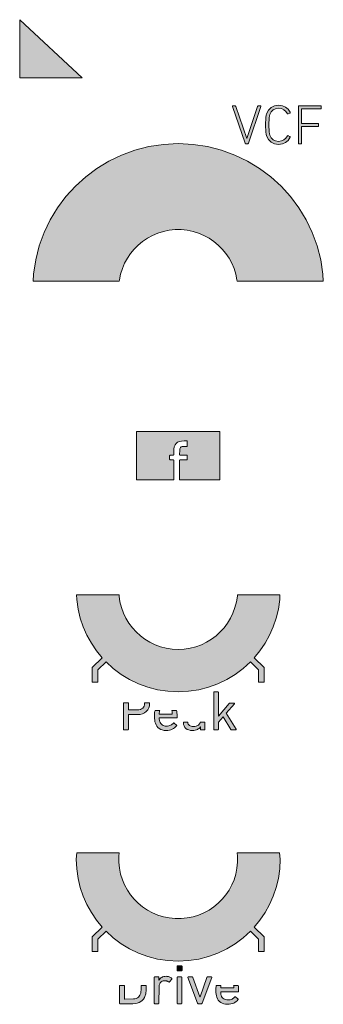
# Model space of a CAD drawing. Header units: millimetres. Extents: x -170 to -150, y -83 to 46.
# Tile 3 of 3: x -170 to -151, y -16 to 46. Entities that reach past the tile are written whole.
import ezdxf

# ---------------------------------------------------------------- set-up
doc = ezdxf.new("R2010")
doc.units = ezdxf.units.MM
doc.header["$MEASUREMENT"] = 0
doc.layers.add('Print', color=7, linetype='Continuous', lineweight=0)

# ---------------------------------------------------------------- blocks, each defined once
blk = doc.blocks.new('Block_0')
at = {"layer": 'Print', "transparency": 33554687}
h = blk.add_hatch(color=1, dxfattribs=at)
h.dxf.hatch_style = 2
h.paths.add_polyline_path([(-169.845, 45.861), (-169.845, 42.185), (-165.908, 42.185)])
h = blk.add_hatch(color=1, dxfattribs=at)
h.dxf.hatch_style = 2
h.paths.add_polyline_path([(-155.622, 38.062), (-155.616, 38.048), (-155.608, 38.037), (-155.597, 38.03), (-155.583, 38.027), (-155.464, 38.027), (-155.449, 38.03), (-155.437, 38.037), (-155.428, 38.048), (-155.421, 38.062), (-154.631, 40.375), (-154.628, 40.397), (-154.632, 40.412), (-154.643, 40.422), (-154.66, 40.425), (-154.787, 40.425), (-154.805, 40.423), (-154.818, 40.418), (-154.828, 40.407), (-154.836, 40.39), (-155.513, 38.362), (-155.52, 38.362), (-156.215, 40.39), (-156.223, 40.407), (-156.233, 40.418), (-156.247, 40.423), (-156.267, 40.425), (-156.391, 40.425), (-156.407, 40.422), (-156.418, 40.412), (-156.421, 40.397), (-156.415, 40.375)])
h = blk.add_hatch(color=1, dxfattribs=at)
h.dxf.hatch_style = 2
h.paths.add_polyline_path([(-154.293, 38.629), (-154.267, 38.528), (-154.151, 38.292), (-153.985, 38.125), (-153.77, 38.025), (-153.509, 37.992), (-153.277, 38.02), (-153.076, 38.105), (-152.911, 38.243), (-152.786, 38.436), (-152.782, 38.449), (-152.782, 38.462), (-152.787, 38.473), (-152.797, 38.482), (-152.913, 38.539), (-152.926, 38.543), (-152.939, 38.542), (-152.95, 38.536), (-152.959, 38.524), (-153.053, 38.385), (-153.173, 38.277), (-153.324, 38.207), (-153.509, 38.182), (-153.708, 38.208), (-153.866, 38.284), (-153.987, 38.408), (-154.073, 38.581), (-154.095, 38.665), (-154.112, 38.788), (-154.126, 39.226), (-154.112, 39.664), (-154.095, 39.787), (-154.073, 39.871), (-153.987, 40.044), (-153.866, 40.168), (-153.708, 40.244), (-153.509, 40.27), (-153.324, 40.245), (-153.173, 40.175), (-153.053, 40.067), (-152.959, 39.928), (-152.95, 39.917), (-152.939, 39.91), (-152.926, 39.909), (-152.913, 39.913), (-152.797, 39.97), (-152.787, 39.979), (-152.782, 39.99), (-152.782, 40.003), (-152.786, 40.016), (-152.911, 40.209), (-153.076, 40.348), (-153.277, 40.432), (-153.509, 40.46), (-153.77, 40.427), (-153.985, 40.327), (-154.151, 40.16), (-154.267, 39.924), (-154.293, 39.824), (-154.313, 39.688), (-154.331, 39.226), (-154.313, 38.765)])
h = blk.add_hatch(color=1, dxfattribs=at)
h.dxf.hatch_style = 2
h.paths.add_polyline_path([(-152.257, 38.037), (-152.246, 38.03), (-152.232, 38.027), (-152.101, 38.027), (-152.087, 38.03), (-152.076, 38.037), (-152.068, 38.048), (-152.066, 38.062), (-152.066, 39.103), (-152.064, 39.112), (-152.061, 39.118), (-152.054, 39.123), (-152.045, 39.124), (-151.026, 39.124), (-151.011, 39.126), (-151, 39.134), (-150.993, 39.145), (-150.99, 39.159), (-150.99, 39.279), (-150.993, 39.293), (-151, 39.305), (-151.011, 39.312), (-151.026, 39.314), (-152.045, 39.314), (-152.054, 39.316), (-152.061, 39.32), (-152.064, 39.326), (-152.066, 39.335), (-152.066, 40.213), (-152.064, 40.223), (-152.061, 40.229), (-152.054, 40.233), (-152.045, 40.235), (-150.86, 40.235), (-150.846, 40.237), (-150.834, 40.244), (-150.827, 40.255), (-150.825, 40.27), (-150.825, 40.39), (-150.827, 40.404), (-150.834, 40.415), (-150.846, 40.422), (-150.86, 40.425), (-152.232, 40.425), (-152.246, 40.422), (-152.257, 40.415), (-152.264, 40.404), (-152.267, 40.39), (-152.267, 38.062), (-152.264, 38.048)])
h = blk.add_hatch(color=1, dxfattribs=at)
h.dxf.hatch_style = 2
h.paths.add_polyline_path([(-166.927, 34.699), (-167.455, 33.992), (-167.915, 33.236), (-168.301, 32.433), (-168.61, 31.59), (-168.836, 30.711), (-168.975, 29.8), (-168.998, 29.349), (-163.561, 29.349), (-163.552, 29.432), (-163.477, 29.798), (-163.368, 30.15), (-163.226, 30.487), (-163.053, 30.806), (-162.85, 31.105), (-162.621, 31.383), (-162.367, 31.637), (-162.089, 31.866), (-161.79, 32.068), (-161.471, 32.241), (-161.135, 32.384), (-160.783, 32.493), (-160.417, 32.568), (-160.038, 32.606), (-159.652, 32.606), (-159.274, 32.568), (-158.908, 32.493), (-158.556, 32.384), (-158.22, 32.241), (-157.901, 32.068), (-157.602, 31.866), (-157.324, 31.637), (-157.07, 31.383), (-156.84, 31.105), (-156.638, 30.806), (-156.465, 30.487), (-156.323, 30.15), (-156.213, 29.798), (-156.139, 29.432), (-156.13, 29.349), (-150.693, 29.349), (-150.716, 29.8), (-150.855, 30.711), (-151.081, 31.59), (-151.39, 32.433), (-151.776, 33.236), (-152.236, 33.992), (-152.764, 34.699), (-153.356, 35.35), (-154.008, 35.943), (-154.715, 36.471), (-155.471, 36.931), (-156.273, 37.317), (-157.117, 37.626), (-157.996, 37.852), (-158.907, 37.991), (-159.845, 38.038), (-160.784, 37.991), (-161.695, 37.852), (-162.574, 37.626), (-163.417, 37.317), (-164.22, 36.931), (-164.976, 36.471), (-165.683, 35.943), (-166.334, 35.35)])
h = blk.add_hatch(color=1, dxfattribs=at)
h.dxf.hatch_style = 2
h.paths.add_polyline_path([(-159.272, 18.106), (-159.274, 18.097), (-159.278, 18.09), (-159.283, 18.083), (-159.289, 18.078), (-159.297, 18.074), (-159.306, 18.072), (-159.315, 18.071), (-159.73, 18.071), (-159.736, 18.07), (-159.741, 18.069), (-159.746, 18.067), (-159.75, 18.064), (-159.753, 18.061), (-159.755, 18.056), (-159.756, 18.051), (-159.757, 18.044), (-159.757, 16.82), (-157.22, 16.82), (-157.22, 19.858), (-162.471, 19.858), (-162.471, 16.82), (-160.131, 16.82), (-160.131, 18.044), (-160.131, 18.051), (-160.132, 18.056), (-160.134, 18.061), (-160.137, 18.064), (-160.141, 18.067), (-160.146, 18.069), (-160.151, 18.07), (-160.157, 18.071), (-160.34, 18.071), (-160.35, 18.072), (-160.358, 18.074), (-160.366, 18.078), (-160.372, 18.083), (-160.378, 18.09), (-160.382, 18.097), (-160.384, 18.106), (-160.385, 18.116), (-160.385, 18.329), (-160.384, 18.339), (-160.382, 18.348), (-160.378, 18.355), (-160.372, 18.362), (-160.366, 18.367), (-160.358, 18.371), (-160.35, 18.373), (-160.34, 18.374), (-160.157, 18.374), (-160.151, 18.374), (-160.146, 18.376), (-160.141, 18.378), (-160.137, 18.381), (-160.134, 18.384), (-160.132, 18.389), (-160.131, 18.395), (-160.131, 18.401), (-160.131, 18.583), (-160.121, 18.757), (-160.092, 18.903), (-160.042, 19.022), (-159.973, 19.115), (-159.882, 19.185), (-159.77, 19.233), (-159.636, 19.261), (-159.48, 19.269), (-159.315, 19.269), (-159.306, 19.269), (-159.297, 19.266), (-159.289, 19.262), (-159.283, 19.257), (-159.278, 19.251), (-159.274, 19.243), (-159.272, 19.234), (-159.271, 19.225), (-159.271, 18.966), (-159.272, 18.957), (-159.274, 18.948), (-159.278, 18.941), (-159.283, 18.934), (-159.289, 18.929), (-159.297, 18.925), (-159.306, 18.923), (-159.315, 18.922), (-159.523, 18.919), (-159.597, 18.909), (-159.654, 18.89), (-159.696, 18.86), (-159.725, 18.818), (-159.744, 18.762), (-159.754, 18.69), (-159.757, 18.401), (-159.756, 18.395), (-159.755, 18.389), (-159.753, 18.384), (-159.75, 18.381), (-159.746, 18.378), (-159.741, 18.376), (-159.736, 18.374), (-159.73, 18.374), (-159.315, 18.374), (-159.306, 18.373), (-159.297, 18.371), (-159.289, 18.367), (-159.283, 18.362), (-159.278, 18.355), (-159.274, 18.348), (-159.272, 18.339), (-159.271, 18.329), (-159.271, 18.116)])
h = blk.add_hatch(color=1, dxfattribs=at)
h.dxf.hatch_style = 2
h.paths.add_polyline_path([(-162.739, 7.476), (-162.955, 7.764), (-163.143, 8.074), (-163.301, 8.401), (-163.427, 8.746), (-163.519, 9.105), (-163.576, 9.478), (-163.58, 9.548), (-166.263, 9.548), (-166.249, 9.251), (-166.165, 8.656), (-166.027, 8.081), (-165.838, 7.527), (-165.602, 6.997), (-165.32, 6.494), (-164.997, 6.019), (-164.633, 5.576), (-165.273, 4.971), (-165.273, 4.035), (-164.92, 4.035), (-164.92, 4.819), (-164.396, 5.315), (-163.939, 4.899), (-163.444, 4.528), (-162.913, 4.206), (-162.351, 3.935), (-161.759, 3.718), (-161.143, 3.559), (-160.503, 3.462), (-159.845, 3.429), (-159.187, 3.462), (-158.548, 3.559), (-157.932, 3.718), (-157.34, 3.935), (-156.778, 4.206), (-156.247, 4.528), (-155.752, 4.899), (-155.295, 5.315), (-154.771, 4.819), (-154.771, 4.035), (-154.418, 4.035), (-154.418, 4.971), (-155.058, 5.576), (-154.694, 6.019), (-154.37, 6.494), (-154.089, 6.997), (-153.853, 7.527), (-153.664, 8.081), (-153.526, 8.656), (-153.442, 9.251), (-153.428, 9.548), (-156.111, 9.548), (-156.115, 9.478), (-156.172, 9.105), (-156.264, 8.746), (-156.39, 8.401), (-156.548, 8.074), (-156.736, 7.764), (-156.952, 7.476), (-157.194, 7.209), (-157.46, 6.967), (-157.749, 6.752), (-158.058, 6.564), (-158.386, 6.406), (-158.73, 6.28), (-159.09, 6.187), (-159.462, 6.13), (-159.845, 6.111), (-160.229, 6.13), (-160.601, 6.187), (-160.961, 6.28), (-161.305, 6.406), (-161.633, 6.564), (-161.942, 6.752), (-162.231, 6.967), (-162.497, 7.209)])
h = blk.add_hatch(color=1, dxfattribs=at)
h.dxf.hatch_style = 2
h.paths.add_polyline_path([(-157.31, 3.399), (-157.312, 3.406), (-157.315, 3.412), (-157.319, 3.417), (-157.324, 3.421), (-157.33, 3.424), (-157.337, 3.426), (-157.345, 3.427), (-157.57, 3.427), (-157.578, 3.426), (-157.585, 3.424), (-157.591, 3.421), (-157.596, 3.417), (-157.6, 3.412), (-157.603, 3.406), (-157.605, 3.399), (-157.606, 3.392), (-157.606, 1.065), (-157.605, 1.057), (-157.603, 1.05), (-157.6, 1.044), (-157.596, 1.039), (-157.591, 1.035), (-157.585, 1.032), (-157.578, 1.03), (-157.57, 1.03), (-157.345, 1.03), (-157.337, 1.03), (-157.33, 1.032), (-157.324, 1.035), (-157.319, 1.039), (-157.315, 1.044), (-157.312, 1.05), (-157.31, 1.057), (-157.309, 1.065), (-157.309, 1.509), (-157.017, 1.851), (-156.532, 1.056), (-156.526, 1.049), (-156.52, 1.043), (-156.513, 1.038), (-156.506, 1.034), (-156.498, 1.032), (-156.49, 1.03), (-156.481, 1.03), (-156.22, 1.03), (-156.212, 1.03), (-156.206, 1.033), (-156.201, 1.037), (-156.197, 1.042), (-156.195, 1.047), (-156.195, 1.053), (-156.196, 1.059), (-156.199, 1.065), (-156.823, 2.08), (-156.304, 2.683), (-156.3, 2.69), (-156.298, 2.696), (-156.297, 2.702), (-156.298, 2.707), (-156.301, 2.712), (-156.305, 2.715), (-156.311, 2.718), (-156.318, 2.718), (-156.588, 2.718), (-156.597, 2.717), (-156.605, 2.715), (-156.612, 2.712), (-156.62, 2.708), (-156.628, 2.702), (-156.635, 2.695), (-157.309, 1.9), (-157.309, 3.392)])
h = blk.add_hatch(color=1, dxfattribs=at)
h.dxf.hatch_style = 2
h.paths.add_polyline_path([(-163.303, 2.743), (-163.303, 1.065), (-163.302, 1.057), (-163.3, 1.05), (-163.297, 1.044), (-163.293, 1.039), (-163.288, 1.035), (-163.282, 1.032), (-163.275, 1.03), (-163.268, 1.03), (-163.024, 1.03), (-163.017, 1.03), (-163.01, 1.032), (-163.004, 1.035), (-162.999, 1.039), (-162.995, 1.044), (-162.992, 1.05), (-162.99, 1.057), (-162.989, 1.065), (-162.989, 1.975), (-162.989, 1.98), (-162.988, 1.984), (-162.986, 1.987), (-162.984, 1.99), (-162.981, 1.993), (-162.977, 1.994), (-162.973, 1.995), (-162.968, 1.996), (-162.414, 1.996), (-162.249, 2.009), (-162.1, 2.046), (-161.97, 2.108), (-161.86, 2.191), (-161.772, 2.294), (-161.707, 2.417), (-161.666, 2.556), (-161.653, 2.711), (-161.655, 2.743), (-161.966, 2.743), (-161.963, 2.711), (-161.971, 2.618), (-161.995, 2.535), (-162.033, 2.463), (-162.086, 2.402), (-162.153, 2.353), (-162.234, 2.318), (-162.327, 2.296), (-162.432, 2.288), (-162.968, 2.288), (-162.973, 2.289), (-162.977, 2.29), (-162.981, 2.291), (-162.984, 2.294), (-162.986, 2.297), (-162.988, 2.3), (-162.989, 2.304), (-162.989, 2.309), (-162.989, 2.743)])
h = blk.add_hatch(color=1, dxfattribs=at)
h.dxf.hatch_style = 2
h.paths.add_polyline_path([(-161.04, 1.772), (-161.039, 1.776), (-161.036, 1.779), (-161.033, 1.781), (-161.03, 1.783), (-161.025, 1.784), (-161.02, 1.784), (-159.952, 1.784), (-159.943, 1.785), (-159.936, 1.787), (-159.929, 1.79), (-159.924, 1.794), (-159.919, 1.799), (-159.916, 1.805), (-159.914, 1.812), (-159.913, 1.819), (-159.917, 1.988), (-159.927, 2.116), (-159.943, 2.217), (-159.95, 2.242), (-160.245, 2.242), (-160.241, 2.232), (-160.23, 2.191), (-160.222, 2.146), (-160.218, 2.096), (-160.217, 2.041), (-160.217, 2.036), (-160.218, 2.032), (-160.22, 2.029), (-160.222, 2.026), (-160.225, 2.023), (-160.228, 2.022), (-160.233, 2.021), (-160.238, 2.02), (-161.02, 2.02), (-161.025, 2.021), (-161.03, 2.022), (-161.033, 2.023), (-161.036, 2.026), (-161.039, 2.029), (-161.04, 2.032), (-161.041, 2.036), (-161.042, 2.041), (-161.04, 2.096), (-161.036, 2.146), (-161.028, 2.191), (-161.017, 2.232), (-161.013, 2.242), (-161.31, 2.242), (-161.315, 2.22), (-161.332, 2.123), (-161.342, 2.01), (-161.345, 1.876), (-161.341, 1.743), (-161.33, 1.631), (-161.312, 1.535), (-161.289, 1.449), (-161.247, 1.345), (-161.192, 1.254), (-161.124, 1.175), (-161.044, 1.11), (-160.952, 1.059), (-160.849, 1.021), (-160.735, 0.998), (-160.612, 0.991), (-160.504, 0.996), (-160.402, 1.012), (-160.308, 1.038), (-160.221, 1.072), (-160.142, 1.114), (-160.07, 1.163), (-160.007, 1.219), (-159.952, 1.28), (-159.948, 1.287), (-159.944, 1.293), (-159.942, 1.3), (-159.942, 1.306), (-159.943, 1.312), (-159.946, 1.318), (-159.95, 1.324), (-160.1, 1.46), (-160.107, 1.464), (-160.113, 1.467), (-160.12, 1.468), (-160.127, 1.468), (-160.133, 1.466), (-160.14, 1.463), (-160.147, 1.459), (-160.153, 1.453), (-160.19, 1.414), (-160.231, 1.379), (-160.278, 1.347), (-160.329, 1.32), (-160.385, 1.297), (-160.447, 1.28), (-160.514, 1.27), (-160.587, 1.266), (-160.662, 1.271), (-160.732, 1.284), (-160.796, 1.307), (-160.853, 1.339), (-160.904, 1.381), (-160.948, 1.431), (-160.984, 1.49), (-161.013, 1.558), (-161.025, 1.601), (-161.034, 1.648), (-161.04, 1.7), (-161.042, 1.763), (-161.041, 1.768)])
h = blk.add_hatch(color=1, dxfattribs=at)
h.dxf.hatch_style = 2
h.paths.add_polyline_path([(-158.448, 1.057), (-158.447, 1.05), (-158.443, 1.044), (-158.439, 1.039), (-158.434, 1.035), (-158.428, 1.032), (-158.421, 1.03), (-158.414, 1.03), (-158.206, 1.03), (-158.198, 1.03), (-158.191, 1.032), (-158.185, 1.035), (-158.18, 1.039), (-158.176, 1.044), (-158.173, 1.05), (-158.171, 1.057), (-158.171, 1.065), (-158.171, 1.514), (-158.462, 1.514), (-158.464, 1.502), (-158.486, 1.436), (-158.521, 1.38), (-158.57, 1.332), (-158.632, 1.295), (-158.705, 1.267), (-158.789, 1.25), (-158.883, 1.245), (-158.963, 1.249), (-159.033, 1.262), (-159.094, 1.283), (-159.144, 1.312), (-159.183, 1.349), (-159.212, 1.395), (-159.23, 1.448), (-159.235, 1.509), (-159.235, 1.514), (-159.52, 1.514), (-159.521, 1.498), (-159.51, 1.378), (-159.477, 1.275), (-159.426, 1.187), (-159.357, 1.116), (-159.274, 1.061), (-159.177, 1.022), (-159.07, 0.998), (-158.953, 0.991), (-158.861, 0.995), (-158.777, 1.008), (-158.702, 1.028), (-158.636, 1.054), (-158.577, 1.087), (-158.527, 1.125), (-158.486, 1.167), (-158.453, 1.213), (-158.449, 1.213), (-158.449, 1.065)])
h = blk.add_hatch(color=1, dxfattribs=at)
h.dxf.hatch_style = 2
h.paths.add_polyline_path([(-166.249, -7.749), (-166.164, -8.344), (-166.026, -8.919), (-165.838, -9.473), (-165.602, -10.003), (-165.32, -10.506), (-164.997, -10.981), (-164.633, -11.424), (-165.273, -12.029), (-165.273, -12.965), (-164.92, -12.965), (-164.92, -12.181), (-164.396, -11.685), (-163.939, -12.101), (-163.444, -12.472), (-162.913, -12.794), (-162.351, -13.065), (-161.759, -13.282), (-161.143, -13.441), (-160.503, -13.538), (-159.845, -13.571), (-159.187, -13.538), (-158.548, -13.441), (-157.932, -13.282), (-157.34, -13.065), (-156.778, -12.794), (-156.247, -12.472), (-155.752, -12.101), (-155.295, -11.685), (-154.771, -12.181), (-154.771, -12.965), (-154.418, -12.965), (-154.418, -12.029), (-155.058, -11.424), (-154.694, -10.981), (-154.37, -10.506), (-154.089, -10.003), (-153.853, -9.473), (-153.664, -8.919), (-153.526, -8.344), (-153.442, -7.749), (-153.413, -7.139), (-153.454, -6.726), (-156.123, -6.726), (-156.1, -6.946), (-156.1, -7.332), (-156.139, -7.71), (-156.213, -8.076), (-156.323, -8.428), (-156.465, -8.764), (-156.638, -9.083), (-156.84, -9.382), (-157.07, -9.66), (-157.324, -9.914), (-157.602, -10.144), (-157.901, -10.346), (-158.22, -10.519), (-158.556, -10.661), (-158.908, -10.771), (-159.274, -10.845), (-159.652, -10.884), (-160.038, -10.884), (-160.417, -10.845), (-160.783, -10.771), (-161.135, -10.661), (-161.471, -10.519), (-161.79, -10.346), (-162.089, -10.144), (-162.367, -9.914), (-162.621, -9.66), (-162.85, -9.382), (-163.053, -9.083), (-163.226, -8.764), (-163.368, -8.428), (-163.477, -8.076), (-163.552, -7.71), (-163.591, -7.332), (-163.591, -6.946), (-163.568, -6.726), (-166.236, -6.726), (-166.278, -7.139)])
h = blk.add_hatch(color=1, dxfattribs=at)
h.dxf.hatch_style = 2
h.paths.add_polyline_path([(-159.608, -14.166), (-159.606, -14.159), (-159.606, -14.152), (-159.606, -13.895), (-159.606, -13.887), (-159.608, -13.88), (-159.611, -13.874), (-159.615, -13.869), (-159.621, -13.865), (-159.627, -13.862), (-159.633, -13.86), (-159.641, -13.859), (-159.881, -13.859), (-159.888, -13.86), (-159.895, -13.862), (-159.901, -13.865), (-159.906, -13.869), (-159.911, -13.874), (-159.914, -13.88), (-159.916, -13.887), (-159.916, -13.895), (-159.916, -14.152), (-159.916, -14.159), (-159.914, -14.166), (-159.911, -14.172), (-159.906, -14.177), (-159.901, -14.181), (-159.895, -14.185), (-159.888, -14.186), (-159.881, -14.187), (-159.641, -14.187), (-159.633, -14.186), (-159.627, -14.185), (-159.621, -14.181), (-159.615, -14.177), (-159.611, -14.172)])
h = blk.add_hatch(color=1, dxfattribs=at)
h.dxf.hatch_style = 2
h.paths.add_polyline_path([(-161.06, -14.596), (-161.062, -14.589), (-161.065, -14.583), (-161.069, -14.578), (-161.074, -14.574), (-161.08, -14.571), (-161.087, -14.569), (-161.095, -14.568), (-161.32, -14.568), (-161.328, -14.569), (-161.335, -14.571), (-161.341, -14.574), (-161.346, -14.578), (-161.35, -14.583), (-161.353, -14.589), (-161.355, -14.596), (-161.356, -14.603), (-161.356, -16.222), (-161.355, -16.229), (-161.353, -16.236), (-161.35, -16.242), (-161.346, -16.247), (-161.341, -16.251), (-161.335, -16.254), (-161.328, -16.256), (-161.32, -16.257), (-161.095, -16.257), (-161.087, -16.256), (-161.08, -16.254), (-161.074, -16.251), (-161.069, -16.247), (-161.065, -16.242), (-161.062, -16.236), (-161.06, -16.229), (-161.059, -16.222), (-161.054, -15.193), (-161.039, -15.097), (-161.012, -15.013), (-160.974, -14.941), (-160.924, -14.883), (-160.861, -14.84), (-160.786, -14.813), (-160.696, -14.804), (-160.66, -14.806), (-160.625, -14.81), (-160.591, -14.817), (-160.558, -14.826), (-160.526, -14.838), (-160.495, -14.852), (-160.465, -14.868), (-160.435, -14.885), (-160.429, -14.89), (-160.422, -14.893), (-160.416, -14.894), (-160.409, -14.894), (-160.403, -14.892), (-160.397, -14.889), (-160.391, -14.884), (-160.386, -14.878), (-160.251, -14.699), (-160.248, -14.693), (-160.247, -14.687), (-160.247, -14.681), (-160.249, -14.675), (-160.252, -14.669), (-160.256, -14.663), (-160.262, -14.656), (-160.296, -14.628), (-160.333, -14.604), (-160.374, -14.582), (-160.417, -14.564), (-160.462, -14.549), (-160.509, -14.538), (-160.558, -14.531), (-160.608, -14.529), (-160.689, -14.534), (-160.763, -14.547), (-160.829, -14.569), (-160.889, -14.598), (-160.941, -14.634), (-160.986, -14.677), (-161.025, -14.724), (-161.056, -14.776), (-161.059, -14.776), (-161.059, -14.603)])
h = blk.add_hatch(color=1, dxfattribs=at)
h.dxf.hatch_style = 2
h.paths.add_polyline_path([(-159.618, -14.583), (-159.623, -14.578), (-159.628, -14.574), (-159.634, -14.571), (-159.641, -14.569), (-159.648, -14.568), (-159.874, -14.568), (-159.881, -14.569), (-159.888, -14.571), (-159.894, -14.574), (-159.899, -14.578), (-159.904, -14.583), (-159.907, -14.589), (-159.908, -14.596), (-159.909, -14.603), (-159.909, -16.222), (-159.908, -16.229), (-159.907, -16.236), (-159.904, -16.242), (-159.899, -16.247), (-159.894, -16.251), (-159.888, -16.254), (-159.881, -16.256), (-159.874, -16.257), (-159.648, -16.257), (-159.641, -16.256), (-159.634, -16.254), (-159.628, -16.251), (-159.623, -16.247), (-159.618, -16.242), (-159.615, -16.236), (-159.613, -16.229), (-159.613, -16.222), (-159.613, -14.603), (-159.613, -14.596), (-159.615, -14.589)])
h = blk.add_hatch(color=1, dxfattribs=at)
h.dxf.hatch_style = 2
h.paths.add_polyline_path([(-157.74, -14.574), (-157.745, -14.571), (-157.753, -14.569), (-157.761, -14.568), (-158.001, -14.568), (-158.009, -14.569), (-158.016, -14.57), (-158.022, -14.573), (-158.028, -14.576), (-158.032, -14.581), (-158.037, -14.587), (-158.04, -14.595), (-158.47, -15.816), (-158.477, -15.816), (-158.914, -14.603), (-158.918, -14.595), (-158.922, -14.587), (-158.927, -14.581), (-158.932, -14.576), (-158.938, -14.573), (-158.944, -14.57), (-158.951, -14.569), (-158.96, -14.568), (-159.203, -14.568), (-159.212, -14.569), (-159.219, -14.571), (-159.225, -14.574), (-159.229, -14.578), (-159.232, -14.583), (-159.234, -14.589), (-159.233, -14.596), (-159.232, -14.603), (-158.622, -16.229), (-158.619, -16.236), (-158.615, -16.242), (-158.611, -16.247), (-158.605, -16.251), (-158.599, -16.254), (-158.592, -16.256), (-158.583, -16.257), (-158.382, -16.257), (-158.373, -16.256), (-158.365, -16.254), (-158.358, -16.251), (-158.352, -16.247), (-158.347, -16.242), (-158.343, -16.236), (-158.339, -16.229), (-157.733, -14.603), (-157.731, -14.596), (-157.731, -14.589), (-157.732, -14.583), (-157.735, -14.578)])
h = blk.add_hatch(color=1, dxfattribs=at)
h.dxf.hatch_style = 2
h.paths.add_polyline_path([(-163.546, -15.101), (-163.546, -16.222), (-163.546, -16.229), (-163.544, -16.236), (-163.541, -16.242), (-163.537, -16.247), (-163.531, -16.251), (-163.525, -16.254), (-163.519, -16.256), (-163.511, -16.257), (-162.704, -16.257), (-162.558, -16.249), (-162.426, -16.225), (-162.307, -16.184), (-162.201, -16.128), (-162.11, -16.056), (-162.032, -15.968), (-161.969, -15.865), (-161.921, -15.746), (-161.906, -15.696), (-161.893, -15.643), (-161.882, -15.583), (-161.866, -15.429), (-161.866, -15.101), (-162.182, -15.101), (-162.182, -15.382), (-162.194, -15.513), (-162.203, -15.561), (-162.213, -15.602), (-162.224, -15.636), (-162.258, -15.717), (-162.301, -15.786), (-162.355, -15.842), (-162.418, -15.888), (-162.491, -15.922), (-162.574, -15.946), (-162.667, -15.96), (-163.211, -15.964), (-163.216, -15.964), (-163.22, -15.963), (-163.224, -15.961), (-163.227, -15.959), (-163.229, -15.956), (-163.231, -15.952), (-163.232, -15.948), (-163.232, -15.943), (-163.232, -15.101)])
h = blk.add_hatch(color=1, dxfattribs=at)
h.dxf.hatch_style = 2
h.paths.add_polyline_path([(-157.163, -15.514), (-157.162, -15.511), (-157.159, -15.508), (-157.156, -15.505), (-157.153, -15.504), (-157.148, -15.503), (-157.143, -15.502), (-156.075, -15.502), (-156.066, -15.502), (-156.059, -15.5), (-156.052, -15.497), (-156.046, -15.493), (-156.042, -15.488), (-156.039, -15.482), (-156.037, -15.475), (-156.036, -15.467), (-156.04, -15.298), (-156.049, -15.17), (-156.061, -15.101), (-156.352, -15.101), (-156.345, -15.141), (-156.341, -15.19), (-156.339, -15.245), (-156.34, -15.25), (-156.341, -15.254), (-156.342, -15.258), (-156.345, -15.261), (-156.348, -15.263), (-156.351, -15.265), (-156.356, -15.266), (-156.361, -15.266), (-157.143, -15.266), (-157.148, -15.266), (-157.153, -15.265), (-157.156, -15.263), (-157.159, -15.261), (-157.162, -15.258), (-157.163, -15.254), (-157.164, -15.25), (-157.165, -15.245), (-157.163, -15.19), (-157.159, -15.141), (-157.152, -15.101), (-157.444, -15.101), (-157.455, -15.163), (-157.464, -15.277), (-157.468, -15.411), (-157.464, -15.544), (-157.453, -15.656), (-157.435, -15.752), (-157.411, -15.837), (-157.37, -15.941), (-157.315, -16.032), (-157.247, -16.111), (-157.167, -16.176), (-157.075, -16.228), (-156.972, -16.265), (-156.858, -16.288), (-156.734, -16.296), (-156.627, -16.29), (-156.525, -16.274), (-156.431, -16.249), (-156.344, -16.215), (-156.264, -16.172), (-156.193, -16.123), (-156.13, -16.068), (-156.075, -16.006), (-156.07, -16), (-156.067, -15.993), (-156.065, -15.987), (-156.065, -15.981), (-156.066, -15.974), (-156.069, -15.968), (-156.073, -15.963), (-156.223, -15.827), (-156.23, -15.822), (-156.236, -15.819), (-156.243, -15.818), (-156.25, -15.818), (-156.256, -15.82), (-156.263, -15.823), (-156.269, -15.828), (-156.276, -15.834), (-156.313, -15.872), (-156.354, -15.908), (-156.401, -15.939), (-156.452, -15.967), (-156.508, -15.989), (-156.57, -16.006), (-156.637, -16.017), (-156.71, -16.021), (-156.785, -16.016), (-156.855, -16.002), (-156.918, -15.979), (-156.976, -15.947), (-157.027, -15.906), (-157.071, -15.856), (-157.107, -15.796), (-157.136, -15.728), (-157.148, -15.685), (-157.157, -15.639), (-157.163, -15.586), (-157.165, -15.523), (-157.164, -15.518)])
at = {"layer": 'Print'}
for points in [[(-169.845, 45.861), (-169.845, 42.185), (-165.908, 42.185)], [(-155.622, 38.062), (-155.616, 38.048), (-155.608, 38.037), (-155.597, 38.03), (-155.583, 38.027), (-155.464, 38.027), (-155.449, 38.03), (-155.437, 38.037), (-155.428, 38.048), (-155.421, 38.062), (-154.631, 40.375), (-154.628, 40.397), (-154.632, 40.412), (-154.643, 40.422), (-154.66, 40.425), (-154.787, 40.425), (-154.805, 40.423), (-154.818, 40.418), (-154.828, 40.407), (-154.836, 40.39), (-155.513, 38.362), (-155.52, 38.362), (-156.215, 40.39), (-156.223, 40.407), (-156.233, 40.418), (-156.247, 40.423), (-156.267, 40.425), (-156.391, 40.425), (-156.407, 40.422), (-156.418, 40.412), (-156.421, 40.397), (-156.415, 40.375)], [(-154.293, 38.629), (-154.267, 38.528), (-154.151, 38.292), (-153.985, 38.125), (-153.77, 38.025), (-153.509, 37.992), (-153.277, 38.02), (-153.076, 38.105), (-152.911, 38.243), (-152.786, 38.436), (-152.782, 38.449), (-152.782, 38.462), (-152.787, 38.473), (-152.797, 38.482), (-152.913, 38.539), (-152.926, 38.543), (-152.939, 38.542), (-152.95, 38.536), (-152.959, 38.524), (-153.053, 38.385), (-153.173, 38.277), (-153.324, 38.207), (-153.509, 38.182), (-153.708, 38.208), (-153.866, 38.284), (-153.987, 38.408), (-154.073, 38.581), (-154.095, 38.665), (-154.112, 38.788), (-154.126, 39.226), (-154.112, 39.664), (-154.095, 39.787), (-154.073, 39.871), (-153.987, 40.044), (-153.866, 40.168), (-153.708, 40.244), (-153.509, 40.27), (-153.324, 40.245), (-153.173, 40.175), (-153.053, 40.067), (-152.959, 39.928), (-152.95, 39.917), (-152.939, 39.91), (-152.926, 39.909), (-152.913, 39.913), (-152.797, 39.97), (-152.787, 39.979), (-152.782, 39.99), (-152.782, 40.003), (-152.786, 40.016), (-152.911, 40.209), (-153.076, 40.348), (-153.277, 40.432), (-153.509, 40.46), (-153.77, 40.427), (-153.985, 40.327), (-154.151, 40.16), (-154.267, 39.924), (-154.293, 39.824), (-154.313, 39.688), (-154.331, 39.226), (-154.313, 38.765)], [(-152.257, 38.037), (-152.246, 38.03), (-152.232, 38.027), (-152.101, 38.027), (-152.087, 38.03), (-152.076, 38.037), (-152.068, 38.048), (-152.066, 38.062), (-152.066, 39.103), (-152.064, 39.112), (-152.061, 39.118), (-152.054, 39.123), (-152.045, 39.124), (-151.026, 39.124), (-151.011, 39.126), (-151, 39.134), (-150.993, 39.145), (-150.99, 39.159), (-150.99, 39.279), (-150.993, 39.293), (-151, 39.305), (-151.011, 39.312), (-151.026, 39.314), (-152.045, 39.314), (-152.054, 39.316), (-152.061, 39.32), (-152.064, 39.326), (-152.066, 39.335), (-152.066, 40.213), (-152.064, 40.223), (-152.061, 40.229), (-152.054, 40.233), (-152.045, 40.235), (-150.86, 40.235), (-150.846, 40.237), (-150.834, 40.244), (-150.827, 40.255), (-150.825, 40.27), (-150.825, 40.39), (-150.827, 40.404), (-150.834, 40.415), (-150.846, 40.422), (-150.86, 40.425), (-152.232, 40.425), (-152.246, 40.422), (-152.257, 40.415), (-152.264, 40.404), (-152.267, 40.39), (-152.267, 38.062), (-152.264, 38.048)], [(-166.927, 34.699), (-167.455, 33.992), (-167.915, 33.236), (-168.301, 32.433), (-168.61, 31.59), (-168.836, 30.711), (-168.975, 29.8), (-168.998, 29.349), (-163.561, 29.349), (-163.552, 29.432), (-163.477, 29.798), (-163.368, 30.15), (-163.226, 30.487), (-163.053, 30.806), (-162.85, 31.105), (-162.621, 31.383), (-162.367, 31.637), (-162.089, 31.866), (-161.79, 32.068), (-161.471, 32.241), (-161.135, 32.384), (-160.783, 32.493), (-160.417, 32.568), (-160.038, 32.606), (-159.652, 32.606), (-159.274, 32.568), (-158.908, 32.493), (-158.556, 32.384), (-158.22, 32.241), (-157.901, 32.068), (-157.602, 31.866), (-157.324, 31.637), (-157.07, 31.383), (-156.84, 31.105), (-156.638, 30.806), (-156.465, 30.487), (-156.323, 30.15), (-156.213, 29.798), (-156.139, 29.432), (-156.13, 29.349), (-150.693, 29.349), (-150.716, 29.8), (-150.855, 30.711), (-151.081, 31.59), (-151.39, 32.433), (-151.776, 33.236), (-152.236, 33.992), (-152.764, 34.699), (-153.356, 35.35), (-154.008, 35.943), (-154.715, 36.471), (-155.471, 36.931), (-156.273, 37.317), (-157.117, 37.626), (-157.996, 37.852), (-158.907, 37.991), (-159.845, 38.038), (-160.784, 37.991), (-161.695, 37.852), (-162.574, 37.626), (-163.417, 37.317), (-164.22, 36.931), (-164.976, 36.471), (-165.683, 35.943), (-166.334, 35.35)], [(-159.272, 18.106), (-159.274, 18.097), (-159.278, 18.09), (-159.283, 18.083), (-159.289, 18.078), (-159.297, 18.074), (-159.306, 18.072), (-159.315, 18.071), (-159.73, 18.071), (-159.736, 18.07), (-159.741, 18.069), (-159.746, 18.067), (-159.75, 18.064), (-159.753, 18.061), (-159.755, 18.056), (-159.756, 18.051), (-159.757, 18.044), (-159.757, 16.82), (-157.22, 16.82), (-157.22, 19.858), (-162.471, 19.858), (-162.471, 16.82), (-160.131, 16.82), (-160.131, 18.044), (-160.131, 18.051), (-160.132, 18.056), (-160.134, 18.061), (-160.137, 18.064), (-160.141, 18.067), (-160.146, 18.069), (-160.151, 18.07), (-160.157, 18.071), (-160.34, 18.071), (-160.35, 18.072), (-160.358, 18.074), (-160.366, 18.078), (-160.372, 18.083), (-160.378, 18.09), (-160.382, 18.097), (-160.384, 18.106), (-160.385, 18.116), (-160.385, 18.329), (-160.384, 18.339), (-160.382, 18.348), (-160.378, 18.355), (-160.372, 18.362), (-160.366, 18.367), (-160.358, 18.371), (-160.35, 18.373), (-160.34, 18.374), (-160.157, 18.374), (-160.151, 18.374), (-160.146, 18.376), (-160.141, 18.378), (-160.137, 18.381), (-160.134, 18.384), (-160.132, 18.389), (-160.131, 18.395), (-160.131, 18.401), (-160.131, 18.583), (-160.121, 18.757), (-160.092, 18.903), (-160.042, 19.022), (-159.973, 19.115), (-159.882, 19.185), (-159.77, 19.233), (-159.636, 19.261), (-159.48, 19.269), (-159.315, 19.269), (-159.306, 19.269), (-159.297, 19.266), (-159.289, 19.262), (-159.283, 19.257), (-159.278, 19.251), (-159.274, 19.243), (-159.272, 19.234), (-159.271, 19.225), (-159.271, 18.966), (-159.272, 18.957), (-159.274, 18.948), (-159.278, 18.941), (-159.283, 18.934), (-159.289, 18.929), (-159.297, 18.925), (-159.306, 18.923), (-159.315, 18.922), (-159.523, 18.919), (-159.597, 18.909), (-159.654, 18.89), (-159.696, 18.86), (-159.725, 18.818), (-159.744, 18.762), (-159.754, 18.69), (-159.757, 18.401), (-159.756, 18.395), (-159.755, 18.389), (-159.753, 18.384), (-159.75, 18.381), (-159.746, 18.378), (-159.741, 18.376), (-159.736, 18.374), (-159.73, 18.374), (-159.315, 18.374), (-159.306, 18.373), (-159.297, 18.371), (-159.289, 18.367), (-159.283, 18.362), (-159.278, 18.355), (-159.274, 18.348), (-159.272, 18.339), (-159.271, 18.329), (-159.271, 18.116)], [(-162.739, 7.476), (-162.955, 7.764), (-163.143, 8.074), (-163.301, 8.401), (-163.427, 8.746), (-163.519, 9.105), (-163.576, 9.478), (-163.58, 9.548), (-166.263, 9.548), (-166.249, 9.251), (-166.165, 8.656), (-166.027, 8.081), (-165.838, 7.527), (-165.602, 6.997), (-165.32, 6.494), (-164.997, 6.019), (-164.633, 5.576), (-165.273, 4.971), (-165.273, 4.035), (-164.92, 4.035), (-164.92, 4.819), (-164.396, 5.315), (-163.939, 4.899), (-163.444, 4.528), (-162.913, 4.206), (-162.351, 3.935), (-161.759, 3.718), (-161.143, 3.559), (-160.503, 3.462), (-159.845, 3.429), (-159.187, 3.462), (-158.548, 3.559), (-157.932, 3.718), (-157.34, 3.935), (-156.778, 4.206), (-156.247, 4.528), (-155.752, 4.899), (-155.295, 5.315), (-154.771, 4.819), (-154.771, 4.035), (-154.418, 4.035), (-154.418, 4.971), (-155.058, 5.576), (-154.694, 6.019), (-154.37, 6.494), (-154.089, 6.997), (-153.853, 7.527), (-153.664, 8.081), (-153.526, 8.656), (-153.442, 9.251), (-153.428, 9.548), (-156.111, 9.548), (-156.115, 9.478), (-156.172, 9.105), (-156.264, 8.746), (-156.39, 8.401), (-156.548, 8.074), (-156.736, 7.764), (-156.952, 7.476), (-157.194, 7.209), (-157.46, 6.967), (-157.749, 6.752), (-158.058, 6.564), (-158.386, 6.406), (-158.73, 6.28), (-159.09, 6.187), (-159.462, 6.13), (-159.845, 6.111), (-160.229, 6.13), (-160.601, 6.187), (-160.961, 6.28), (-161.305, 6.406), (-161.633, 6.564), (-161.942, 6.752), (-162.231, 6.967), (-162.497, 7.209)], [(-157.31, 3.399), (-157.312, 3.406), (-157.315, 3.412), (-157.319, 3.417), (-157.324, 3.421), (-157.33, 3.424), (-157.337, 3.426), (-157.345, 3.427), (-157.57, 3.427), (-157.578, 3.426), (-157.585, 3.424), (-157.591, 3.421), (-157.596, 3.417), (-157.6, 3.412), (-157.603, 3.406), (-157.605, 3.399), (-157.606, 3.392), (-157.606, 1.065), (-157.605, 1.057), (-157.603, 1.05), (-157.6, 1.044), (-157.596, 1.039), (-157.591, 1.035), (-157.585, 1.032), (-157.578, 1.03), (-157.57, 1.03), (-157.345, 1.03), (-157.337, 1.03), (-157.33, 1.032), (-157.324, 1.035), (-157.319, 1.039), (-157.315, 1.044), (-157.312, 1.05), (-157.31, 1.057), (-157.309, 1.065), (-157.309, 1.509), (-157.017, 1.851), (-156.532, 1.056), (-156.526, 1.049), (-156.52, 1.043), (-156.513, 1.038), (-156.506, 1.034), (-156.498, 1.032), (-156.49, 1.03), (-156.481, 1.03), (-156.22, 1.03), (-156.212, 1.03), (-156.206, 1.033), (-156.201, 1.037), (-156.197, 1.042), (-156.195, 1.047), (-156.195, 1.053), (-156.196, 1.059), (-156.199, 1.065), (-156.823, 2.08), (-156.304, 2.683), (-156.3, 2.69), (-156.298, 2.696), (-156.297, 2.702), (-156.298, 2.707), (-156.301, 2.712), (-156.305, 2.715), (-156.311, 2.718), (-156.318, 2.718), (-156.588, 2.718), (-156.597, 2.717), (-156.605, 2.715), (-156.612, 2.712), (-156.62, 2.708), (-156.628, 2.702), (-156.635, 2.695), (-157.309, 1.9), (-157.309, 3.392)], [(-163.303, 2.743), (-163.303, 1.065), (-163.302, 1.057), (-163.3, 1.05), (-163.297, 1.044), (-163.293, 1.039), (-163.288, 1.035), (-163.282, 1.032), (-163.275, 1.03), (-163.268, 1.03), (-163.024, 1.03), (-163.017, 1.03), (-163.01, 1.032), (-163.004, 1.035), (-162.999, 1.039), (-162.995, 1.044), (-162.992, 1.05), (-162.99, 1.057), (-162.989, 1.065), (-162.989, 1.975), (-162.989, 1.98), (-162.988, 1.984), (-162.986, 1.987), (-162.984, 1.99), (-162.981, 1.993), (-162.977, 1.994), (-162.973, 1.995), (-162.968, 1.996), (-162.414, 1.996), (-162.249, 2.009), (-162.1, 2.046), (-161.97, 2.108), (-161.86, 2.191), (-161.772, 2.294), (-161.707, 2.417), (-161.666, 2.556), (-161.653, 2.711), (-161.655, 2.743), (-161.966, 2.743), (-161.963, 2.711), (-161.971, 2.618), (-161.995, 2.535), (-162.033, 2.463), (-162.086, 2.402), (-162.153, 2.353), (-162.234, 2.318), (-162.327, 2.296), (-162.432, 2.288), (-162.968, 2.288), (-162.973, 2.289), (-162.977, 2.29), (-162.981, 2.291), (-162.984, 2.294), (-162.986, 2.297), (-162.988, 2.3), (-162.989, 2.304), (-162.989, 2.309), (-162.989, 2.743)], [(-161.04, 1.772), (-161.039, 1.776), (-161.036, 1.779), (-161.033, 1.781), (-161.03, 1.783), (-161.025, 1.784), (-161.02, 1.784), (-159.952, 1.784), (-159.943, 1.785), (-159.936, 1.787), (-159.929, 1.79), (-159.924, 1.794), (-159.919, 1.799), (-159.916, 1.805), (-159.914, 1.812), (-159.913, 1.819), (-159.917, 1.988), (-159.927, 2.116), (-159.943, 2.217), (-159.95, 2.242), (-160.245, 2.242), (-160.241, 2.232), (-160.23, 2.191), (-160.222, 2.146), (-160.218, 2.096), (-160.217, 2.041), (-160.217, 2.036), (-160.218, 2.032), (-160.22, 2.029), (-160.222, 2.026), (-160.225, 2.023), (-160.228, 2.022), (-160.233, 2.021), (-160.238, 2.02), (-161.02, 2.02), (-161.025, 2.021), (-161.03, 2.022), (-161.033, 2.023), (-161.036, 2.026), (-161.039, 2.029), (-161.04, 2.032), (-161.041, 2.036), (-161.042, 2.041), (-161.04, 2.096), (-161.036, 2.146), (-161.028, 2.191), (-161.017, 2.232), (-161.013, 2.242), (-161.31, 2.242), (-161.315, 2.22), (-161.332, 2.123), (-161.342, 2.01), (-161.345, 1.876), (-161.341, 1.743), (-161.33, 1.631), (-161.312, 1.535), (-161.289, 1.449), (-161.247, 1.345), (-161.192, 1.254), (-161.124, 1.175), (-161.044, 1.11), (-160.952, 1.059), (-160.849, 1.021), (-160.735, 0.998), (-160.612, 0.991), (-160.504, 0.996), (-160.402, 1.012), (-160.308, 1.038), (-160.221, 1.072), (-160.142, 1.114), (-160.07, 1.163), (-160.007, 1.219), (-159.952, 1.28), (-159.948, 1.287), (-159.944, 1.293), (-159.942, 1.3), (-159.942, 1.306), (-159.943, 1.312), (-159.946, 1.318), (-159.95, 1.324), (-160.1, 1.46), (-160.107, 1.464), (-160.113, 1.467), (-160.12, 1.468), (-160.127, 1.468), (-160.133, 1.466), (-160.14, 1.463), (-160.147, 1.459), (-160.153, 1.453), (-160.19, 1.414), (-160.231, 1.379), (-160.278, 1.347), (-160.329, 1.32), (-160.385, 1.297), (-160.447, 1.28), (-160.514, 1.27), (-160.587, 1.266), (-160.662, 1.271), (-160.732, 1.284), (-160.796, 1.307), (-160.853, 1.339), (-160.904, 1.381), (-160.948, 1.431), (-160.984, 1.49), (-161.013, 1.558), (-161.025, 1.601), (-161.034, 1.648), (-161.04, 1.7), (-161.042, 1.763), (-161.041, 1.768)], [(-158.448, 1.057), (-158.447, 1.05), (-158.443, 1.044), (-158.439, 1.039), (-158.434, 1.035), (-158.428, 1.032), (-158.421, 1.03), (-158.414, 1.03), (-158.206, 1.03), (-158.198, 1.03), (-158.191, 1.032), (-158.185, 1.035), (-158.18, 1.039), (-158.176, 1.044), (-158.173, 1.05), (-158.171, 1.057), (-158.171, 1.065), (-158.171, 1.514), (-158.462, 1.514), (-158.464, 1.502), (-158.486, 1.436), (-158.521, 1.38), (-158.57, 1.332), (-158.632, 1.295), (-158.705, 1.267), (-158.789, 1.25), (-158.883, 1.245), (-158.963, 1.249), (-159.033, 1.262), (-159.094, 1.283), (-159.144, 1.312), (-159.183, 1.349), (-159.212, 1.395), (-159.23, 1.448), (-159.235, 1.509), (-159.235, 1.514), (-159.52, 1.514), (-159.521, 1.498), (-159.51, 1.378), (-159.477, 1.275), (-159.426, 1.187), (-159.357, 1.116), (-159.274, 1.061), (-159.177, 1.022), (-159.07, 0.998), (-158.953, 0.991), (-158.861, 0.995), (-158.777, 1.008), (-158.702, 1.028), (-158.636, 1.054), (-158.577, 1.087), (-158.527, 1.125), (-158.486, 1.167), (-158.453, 1.213), (-158.449, 1.213), (-158.449, 1.065)], [(-166.249, -7.749), (-166.164, -8.344), (-166.026, -8.919), (-165.838, -9.473), (-165.602, -10.003), (-165.32, -10.506), (-164.997, -10.981), (-164.633, -11.424), (-165.273, -12.029), (-165.273, -12.965), (-164.92, -12.965), (-164.92, -12.181), (-164.396, -11.685), (-163.939, -12.101), (-163.444, -12.472), (-162.913, -12.794), (-162.351, -13.065), (-161.759, -13.282), (-161.143, -13.441), (-160.503, -13.538), (-159.845, -13.571), (-159.187, -13.538), (-158.548, -13.441), (-157.932, -13.282), (-157.34, -13.065), (-156.778, -12.794), (-156.247, -12.472), (-155.752, -12.101), (-155.295, -11.685), (-154.771, -12.181), (-154.771, -12.965), (-154.418, -12.965), (-154.418, -12.029), (-155.058, -11.424), (-154.694, -10.981), (-154.37, -10.506), (-154.089, -10.003), (-153.853, -9.473), (-153.664, -8.919), (-153.526, -8.344), (-153.442, -7.749), (-153.413, -7.139), (-153.454, -6.726), (-156.123, -6.726), (-156.1, -6.946), (-156.1, -7.332), (-156.139, -7.71), (-156.213, -8.076), (-156.323, -8.428), (-156.465, -8.764), (-156.638, -9.083), (-156.84, -9.382), (-157.07, -9.66), (-157.324, -9.914), (-157.602, -10.144), (-157.901, -10.346), (-158.22, -10.519), (-158.556, -10.661), (-158.908, -10.771), (-159.274, -10.845), (-159.652, -10.884), (-160.038, -10.884), (-160.417, -10.845), (-160.783, -10.771), (-161.135, -10.661), (-161.471, -10.519), (-161.79, -10.346), (-162.089, -10.144), (-162.367, -9.914), (-162.621, -9.66), (-162.85, -9.382), (-163.053, -9.083), (-163.226, -8.764), (-163.368, -8.428), (-163.477, -8.076), (-163.552, -7.71), (-163.591, -7.332), (-163.591, -6.946), (-163.568, -6.726), (-166.236, -6.726), (-166.278, -7.139)], [(-159.608, -14.166), (-159.606, -14.159), (-159.606, -14.152), (-159.606, -13.895), (-159.606, -13.887), (-159.608, -13.88), (-159.611, -13.874), (-159.615, -13.869), (-159.621, -13.865), (-159.627, -13.862), (-159.633, -13.86), (-159.641, -13.859), (-159.881, -13.859), (-159.888, -13.86), (-159.895, -13.862), (-159.901, -13.865), (-159.906, -13.869), (-159.911, -13.874), (-159.914, -13.88), (-159.916, -13.887), (-159.916, -13.895), (-159.916, -14.152), (-159.916, -14.159), (-159.914, -14.166), (-159.911, -14.172), (-159.906, -14.177), (-159.901, -14.181), (-159.895, -14.185), (-159.888, -14.186), (-159.881, -14.187), (-159.641, -14.187), (-159.633, -14.186), (-159.627, -14.185), (-159.621, -14.181), (-159.615, -14.177), (-159.611, -14.172)], [(-161.06, -14.596), (-161.062, -14.589), (-161.065, -14.583), (-161.069, -14.578), (-161.074, -14.574), (-161.08, -14.571), (-161.087, -14.569), (-161.095, -14.568), (-161.32, -14.568), (-161.328, -14.569), (-161.335, -14.571), (-161.341, -14.574), (-161.346, -14.578), (-161.35, -14.583), (-161.353, -14.589), (-161.355, -14.596), (-161.356, -14.603), (-161.356, -16.222), (-161.355, -16.229), (-161.353, -16.236), (-161.35, -16.242), (-161.346, -16.247), (-161.341, -16.251), (-161.335, -16.254), (-161.328, -16.256), (-161.32, -16.257), (-161.095, -16.257), (-161.087, -16.256), (-161.08, -16.254), (-161.074, -16.251), (-161.069, -16.247), (-161.065, -16.242), (-161.062, -16.236), (-161.06, -16.229), (-161.059, -16.222), (-161.054, -15.193), (-161.039, -15.097), (-161.012, -15.013), (-160.974, -14.941), (-160.924, -14.883), (-160.861, -14.84), (-160.786, -14.813), (-160.696, -14.804), (-160.66, -14.806), (-160.625, -14.81), (-160.591, -14.817), (-160.558, -14.826), (-160.526, -14.838), (-160.495, -14.852), (-160.465, -14.868), (-160.435, -14.885), (-160.429, -14.89), (-160.422, -14.893), (-160.416, -14.894), (-160.409, -14.894), (-160.403, -14.892), (-160.397, -14.889), (-160.391, -14.884), (-160.386, -14.878), (-160.251, -14.699), (-160.248, -14.693), (-160.247, -14.687), (-160.247, -14.681), (-160.249, -14.675), (-160.252, -14.669), (-160.256, -14.663), (-160.262, -14.656), (-160.296, -14.628), (-160.333, -14.604), (-160.374, -14.582), (-160.417, -14.564), (-160.462, -14.549), (-160.509, -14.538), (-160.558, -14.531), (-160.608, -14.529), (-160.689, -14.534), (-160.763, -14.547), (-160.829, -14.569), (-160.889, -14.598), (-160.941, -14.634), (-160.986, -14.677), (-161.025, -14.724), (-161.056, -14.776), (-161.059, -14.776), (-161.059, -14.603)], [(-159.618, -14.583), (-159.623, -14.578), (-159.628, -14.574), (-159.634, -14.571), (-159.641, -14.569), (-159.648, -14.568), (-159.874, -14.568), (-159.881, -14.569), (-159.888, -14.571), (-159.894, -14.574), (-159.899, -14.578), (-159.904, -14.583), (-159.907, -14.589), (-159.908, -14.596), (-159.909, -14.603), (-159.909, -16.222), (-159.908, -16.229), (-159.907, -16.236), (-159.904, -16.242), (-159.899, -16.247), (-159.894, -16.251), (-159.888, -16.254), (-159.881, -16.256), (-159.874, -16.257), (-159.648, -16.257), (-159.641, -16.256), (-159.634, -16.254), (-159.628, -16.251), (-159.623, -16.247), (-159.618, -16.242), (-159.615, -16.236), (-159.613, -16.229), (-159.613, -16.222), (-159.613, -14.603), (-159.613, -14.596), (-159.615, -14.589)], [(-157.74, -14.574), (-157.745, -14.571), (-157.753, -14.569), (-157.761, -14.568), (-158.001, -14.568), (-158.009, -14.569), (-158.016, -14.57), (-158.022, -14.573), (-158.028, -14.576), (-158.032, -14.581), (-158.037, -14.587), (-158.04, -14.595), (-158.47, -15.816), (-158.477, -15.816), (-158.914, -14.603), (-158.918, -14.595), (-158.922, -14.587), (-158.927, -14.581), (-158.932, -14.576), (-158.938, -14.573), (-158.944, -14.57), (-158.951, -14.569), (-158.96, -14.568), (-159.203, -14.568), (-159.212, -14.569), (-159.219, -14.571), (-159.225, -14.574), (-159.229, -14.578), (-159.232, -14.583), (-159.234, -14.589), (-159.233, -14.596), (-159.232, -14.603), (-158.622, -16.229), (-158.619, -16.236), (-158.615, -16.242), (-158.611, -16.247), (-158.605, -16.251), (-158.599, -16.254), (-158.592, -16.256), (-158.583, -16.257), (-158.382, -16.257), (-158.373, -16.256), (-158.365, -16.254), (-158.358, -16.251), (-158.352, -16.247), (-158.347, -16.242), (-158.343, -16.236), (-158.339, -16.229), (-157.733, -14.603), (-157.731, -14.596), (-157.731, -14.589), (-157.732, -14.583), (-157.735, -14.578)], [(-163.546, -15.101), (-163.546, -16.222), (-163.546, -16.229), (-163.544, -16.236), (-163.541, -16.242), (-163.537, -16.247), (-163.531, -16.251), (-163.525, -16.254), (-163.519, -16.256), (-163.511, -16.257), (-162.704, -16.257), (-162.558, -16.249), (-162.426, -16.225), (-162.307, -16.184), (-162.201, -16.128), (-162.11, -16.056), (-162.032, -15.968), (-161.969, -15.865), (-161.921, -15.746), (-161.906, -15.696), (-161.893, -15.643), (-161.882, -15.583), (-161.866, -15.429), (-161.866, -15.101), (-162.182, -15.101), (-162.182, -15.382), (-162.194, -15.513), (-162.203, -15.561), (-162.213, -15.602), (-162.224, -15.636), (-162.258, -15.717), (-162.301, -15.786), (-162.355, -15.842), (-162.418, -15.888), (-162.491, -15.922), (-162.574, -15.946), (-162.667, -15.96), (-163.211, -15.964), (-163.216, -15.964), (-163.22, -15.963), (-163.224, -15.961), (-163.227, -15.959), (-163.229, -15.956), (-163.231, -15.952), (-163.232, -15.948), (-163.232, -15.943), (-163.232, -15.101)], [(-157.163, -15.514), (-157.162, -15.511), (-157.159, -15.508), (-157.156, -15.505), (-157.153, -15.504), (-157.148, -15.503), (-157.143, -15.502), (-156.075, -15.502), (-156.066, -15.502), (-156.059, -15.5), (-156.052, -15.497), (-156.046, -15.493), (-156.042, -15.488), (-156.039, -15.482), (-156.037, -15.475), (-156.036, -15.467), (-156.04, -15.298), (-156.049, -15.17), (-156.061, -15.101), (-156.352, -15.101), (-156.345, -15.141), (-156.341, -15.19), (-156.339, -15.245), (-156.34, -15.25), (-156.341, -15.254), (-156.342, -15.258), (-156.345, -15.261), (-156.348, -15.263), (-156.351, -15.265), (-156.356, -15.266), (-156.361, -15.266), (-157.143, -15.266), (-157.148, -15.266), (-157.153, -15.265), (-157.156, -15.263), (-157.159, -15.261), (-157.162, -15.258), (-157.163, -15.254), (-157.164, -15.25), (-157.165, -15.245), (-157.163, -15.19), (-157.159, -15.141), (-157.152, -15.101), (-157.444, -15.101), (-157.455, -15.163), (-157.464, -15.277), (-157.468, -15.411), (-157.464, -15.544), (-157.453, -15.656), (-157.435, -15.752), (-157.411, -15.837), (-157.37, -15.941), (-157.315, -16.032), (-157.247, -16.111), (-157.167, -16.176), (-157.075, -16.228), (-156.972, -16.265), (-156.858, -16.288), (-156.734, -16.296), (-156.627, -16.29), (-156.525, -16.274), (-156.431, -16.249), (-156.344, -16.215), (-156.264, -16.172), (-156.193, -16.123), (-156.13, -16.068), (-156.075, -16.006), (-156.07, -16), (-156.067, -15.993), (-156.065, -15.987), (-156.065, -15.981), (-156.066, -15.974), (-156.069, -15.968), (-156.073, -15.963), (-156.223, -15.827), (-156.23, -15.822), (-156.236, -15.819), (-156.243, -15.818), (-156.25, -15.818), (-156.256, -15.82), (-156.263, -15.823), (-156.269, -15.828), (-156.276, -15.834), (-156.313, -15.872), (-156.354, -15.908), (-156.401, -15.939), (-156.452, -15.967), (-156.508, -15.989), (-156.57, -16.006), (-156.637, -16.017), (-156.71, -16.021), (-156.785, -16.016), (-156.855, -16.002), (-156.918, -15.979), (-156.976, -15.947), (-157.027, -15.906), (-157.071, -15.856), (-157.107, -15.796), (-157.136, -15.728), (-157.148, -15.685), (-157.157, -15.639), (-157.163, -15.586), (-157.165, -15.523), (-157.164, -15.518)]]:
    blk.add_lwpolyline(points, close=True, dxfattribs=at)

msp = doc.modelspace()

# ---------------------------------------------------------------- block references
at = {"layer": 'Print'}
msp.add_blockref('Block_0', (0, 0), dxfattribs=at)

doc.saveas('drawing.dxf')
